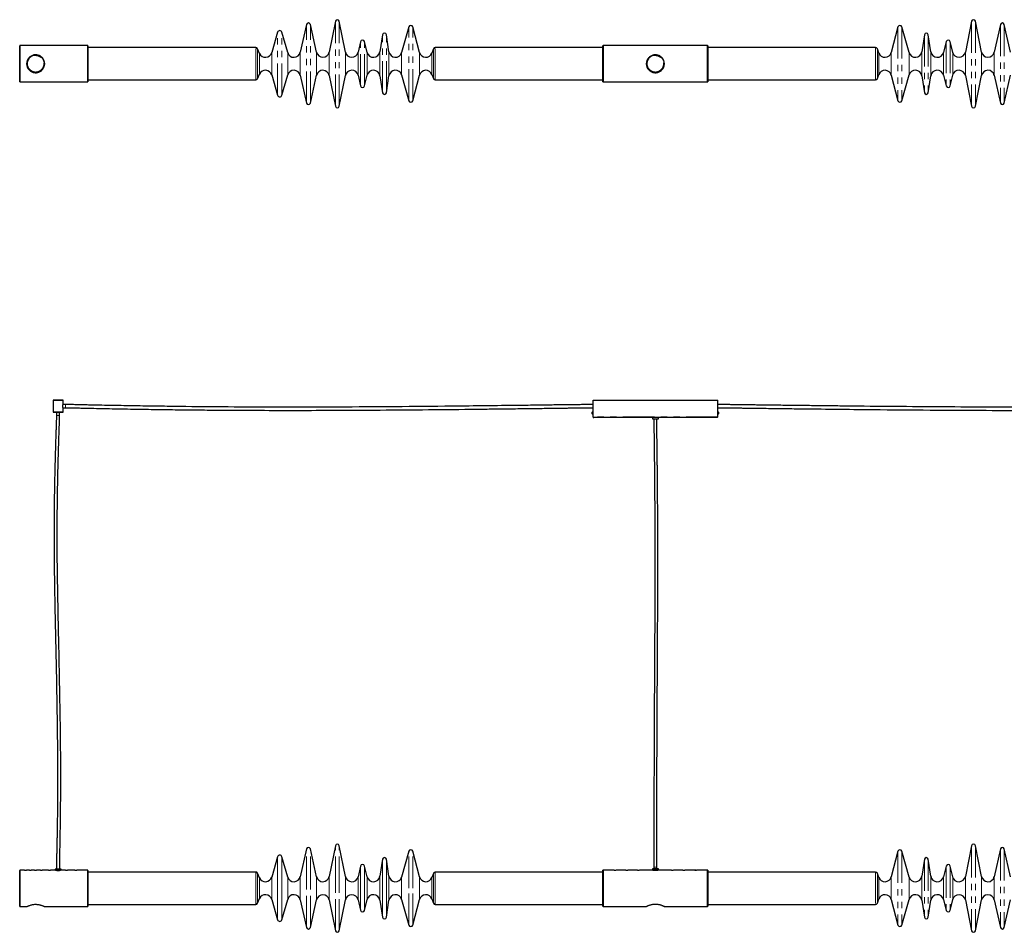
# Model space of a CAD drawing. Header units: millimetres. Extents: x 350 to 3714, y 780 to 2611.
# Tile 1 of 2: x 350 to 2325, y 780 to 2611. Entities that reach past the tile are written whole.
import ezdxf

# ---------------------------------------------------------------- set-up
doc = ezdxf.new("R2010")
doc.units = ezdxf.units.MM
doc.header["$LTSCALE"] = 10
doc.linetypes.add('PHANTOM', pattern=[12.7, 6.35, -1.27, 1.27, -1.27, 1.27, -1.27])

msp = doc.modelspace()

# ---------------------------------------------------------------- linework, layer by layer
at = {"color": 7, "linetype": 'Continuous', "lineweight": 25}
for p, q in [((983.3, 2608.2), (970.9, 2546.4)), ((1003.4, 2546.4), (991.1, 2608.2)), ((2259.2, 2608.2), (2246.9, 2546.4)), ((2279.4, 2546.4), (2267, 2608.2)), ((925.3, 2601.8), (912.9, 2546.1)), ((945.5, 2546.1), (933.1, 2601.8)), ((1130.8, 2597), (1116.2, 2545.4)), ((1152.1, 2545.6), (1138.5, 2596.9)), ((2111.7, 2596.9), (2098.2, 2545.6)), ((2134.1, 2545.4), (2119.5, 2597)), ((2317.2, 2601.8), (2304.8, 2546.1)), ((2337.4, 2546.1), (2325, 2601.8)), ((867.4, 2586.2), (855.7, 2545.3)), ((887.7, 2545.3), (876, 2586.2)), ((1047.1, 2545.7), (1041.6, 2567.4)), ((1077.7, 2581), (1072.5, 2547)), ((1090.8, 2547), (1085.6, 2581)), ((2164.7, 2581), (2159.5, 2547)), ((2177.8, 2547), (2172.6, 2581)), ((2208.7, 2567.4), (2203.2, 2545.7)), ((350.4, 2559.4), (350.1, 2559.1)), ((350.1, 2486.7), (350.1, 2559.1)), ((486.6, 2559.4), (350.4, 2559.4)), ((350.4, 2559.4), (350.4, 2486.4)), ((487.1, 2558.9), (486.6, 2559.4)), ((486.6, 2486.4), (486.6, 2559.4)), ((487.1, 2558.9), (487.1, 2486.9)), ((823.6, 2555.4), (487.1, 2555.4)), ((831.2, 2543.8), (827.3, 2553)), ((1033.8, 2567.3), (1028.8, 2546)), ((1179.9, 2552.8), (1176.9, 2544.5)), ((1520.1, 2555.4), (1183.6, 2555.4)), ((1520.6, 2559.4), (1520.1, 2558.9)), ((1520.1, 2486.9), (1520.1, 2558.9)), ((1729.6, 2559.4), (1520.6, 2559.4)), ((1520.6, 2559.4), (1520.6, 2486.4)), ((1730.1, 2558.9), (1729.6, 2559.4)), ((1729.6, 2486.4), (1729.6, 2559.4)), ((1730.1, 2558.9), (1730.1, 2486.9)), ((2066.6, 2555.4), (1730.1, 2555.4)), ((2073.4, 2544.5), (2070.4, 2552.8)), ((2221.5, 2546), (2216.5, 2567.3)), ((487.1, 2490.4), (823.6, 2490.4)), ((827.3, 2492.9), (831.2, 2502)), ((855.7, 2500.5), (867.4, 2459.7)), ((876, 2459.7), (887.7, 2500.5)), ((912.9, 2499.8), (925.3, 2444.1)), ((933.1, 2444.1), (945.5, 2499.8)), ((970.9, 2499.5), (983.3, 2437.6)), ((991.1, 2437.6), (1003.4, 2499.5)), ((1028.8, 2499.9), (1033.8, 2478.5)), ((1041.6, 2478.4), (1047.1, 2500.1)), ((1072.5, 2498.9), (1077.7, 2464.8)), ((1085.6, 2464.8), (1090.8, 2498.9)), ((1116.2, 2500.5), (1130.8, 2448.8)), ((1138.5, 2448.9), (1152.1, 2500.2)), ((1176.9, 2501.3), (1179.9, 2493.1)), ((1183.6, 2490.4), (1520.1, 2490.4)), ((1730.1, 2490.4), (2066.6, 2490.4)), ((2070.4, 2493.1), (2073.4, 2501.3)), ((2098.2, 2500.2), (2111.7, 2448.9)), ((2119.5, 2448.8), (2134.1, 2500.5)), ((2159.5, 2498.9), (2164.7, 2464.8)), ((2172.6, 2464.8), (2177.8, 2498.9)), ((2203.2, 2500.1), (2208.7, 2478.4)), ((2216.5, 2478.5), (2221.5, 2499.9)), ((2246.9, 2499.5), (2259.2, 2437.6)), ((2267, 2437.6), (2279.4, 2499.5)), ((2304.8, 2499.8), (2317.2, 2444.1)), ((2325, 2444.1), (2337.4, 2499.8)), ((350.1, 2486.7), (350.4, 2486.4)), ((350.4, 2486.4), (486.6, 2486.4)), ((486.6, 2486.4), (487.1, 2486.9)), ((1520.1, 2486.9), (1520.6, 2486.4)), ((1520.6, 2486.4), (1729.6, 2486.4)), ((1729.6, 2486.4), (1730.1, 2486.9)), ((417.4, 1848), (417.1, 1847.7)), ((417.1, 1847.7), (417.1, 1824)), ((437.1, 1847.7), (417.1, 1847.7)), ((417.4, 1848), (436.8, 1848)), ((437.1, 1847.7), (436.8, 1848)), ((437.1, 1839.4), (437.1, 1847.7)), ((442.1, 1839.2), (437.1, 1839.2)), ((1500.1, 1814.5), (1500.1, 1848)), ((1500.1, 1848), (1750.1, 1848)), ((1750.1, 1814.5), (1750.1, 1848)), ((417.1, 1824), (417.6, 1823.5)), ((417.1, 1824), (437.1, 1824)), ((436.6, 1823.5), (417.6, 1823.5)), ((423.9, 1823.5), (423.9, 1817)), ((430.3, 1817), (430.3, 1823.5)), ((436.6, 1833), (436.6, 1836.2)), ((437.1, 1833), (436.6, 1833)), ((436.6, 1823.5), (437.1, 1824)), ((437.1, 1824), (437.1, 1832.8)), ((437.1, 1832.8), (442.1, 1832.8)), ((1498.5, 1820.5), (1498.5, 1823.5)), ((1500.1, 1824.8), (1499.8, 1824.8)), ((1499.8, 1819.1), (1500.1, 1819.1)), ((1750.4, 1824.8), (1750.1, 1824.8)), ((1750.1, 1819.1), (1750.4, 1819.1)), ((1751.8, 1823.5), (1751.8, 1820.5)), ((1748.6, 1813), (1501.6, 1813)), ((1619.1, 1813), (1619.1, 1810.5)), ((1619.1, 1810.5), (1631.1, 1810.5)), ((1631.1, 1810.5), (1631.1, 1813)), ((983.3, 953.7), (970.9, 891.9)), ((1003.4, 891.9), (991.1, 953.7)), ((2259.2, 953.7), (2246.9, 891.9)), ((2279.4, 891.9), (2267, 953.7)), ((867.4, 931.7), (855.7, 890.9)), ((887.7, 890.9), (876, 931.7)), ((925.3, 947.3), (912.9, 891.6)), ((945.5, 891.6), (933.1, 947.3)), ((1130.8, 942.6), (1116.2, 890.9)), ((1152.1, 891.1), (1138.5, 942.5)), ((2111.7, 942.5), (2098.2, 891.1)), ((2134.1, 890.9), (2119.5, 942.6)), ((2317.2, 947.3), (2304.8, 891.6)), ((2337.4, 891.6), (2325, 947.3)), ((1033.8, 912.9), (1028.8, 891.5)), ((1047.1, 891.3), (1041.6, 912.9)), ((1077.7, 926.6), (1072.5, 892.5)), ((1090.8, 892.5), (1085.6, 926.6)), ((1622.2, 911), (1622.2, 907.5)), ((1628.1, 907.5), (1628.1, 911)), ((2164.7, 926.6), (2159.5, 892.5)), ((2177.8, 892.5), (2172.6, 926.6)), ((2208.7, 912.9), (2203.2, 891.3)), ((2221.5, 891.5), (2216.5, 912.9)), ((350.4, 904.5), (350.1, 904.2)), ((350.1, 868), (350.1, 904.2)), ((359.6, 904.5), (350.4, 904.5)), ((350.4, 904.5), (350.4, 868)), ((367.8, 904.5), (363.6, 904.5)), ((380.1, 904.5), (374.5, 904.5)), ((389.8, 904.5), (384.1, 904.5)), ((408.1, 904.5), (396.5, 904.5)), ((421.1, 904.5), (412.1, 904.5)), ((421.1, 907), (421.1, 904.5)), ((433.1, 907), (421.1, 907)), ((433.1, 904.5), (421.1, 904.5)), ((433.1, 904.5), (433.1, 907)), ((442.1, 904.5), (433.1, 904.5)), ((460.6, 904.5), (446.1, 904.5)), ((460.8, 904.5), (461.7, 904.5)), ((461.7, 904.5), (464.4, 904.5)), ((486.6, 904.5), (464.6, 904.5)), ((487.1, 904), (486.6, 904.5)), ((486.6, 868), (486.6, 904.5)), ((487.1, 904), (487.1, 868)), ((823.6, 901), (487.1, 901)), ((831.2, 889.4), (827.3, 898.5)), ((1179.9, 898.3), (1176.9, 890.1)), ((1520.1, 901), (1183.6, 901)), ((1520.6, 905), (1520.1, 904.5)), ((1520.1, 868.5), (1520.1, 904.5)), ((1542.2, 905), (1520.6, 905)), ((1520.6, 905), (1520.6, 868.5)), ((1542.4, 905), (1543.1, 905)), ((1543.1, 905), (1546, 905)), ((1565.9, 905), (1546.2, 905)), ((1589, 905), (1569.9, 905)), ((1610.8, 905), (1593, 905)), ((1619.1, 905), (1617.5, 905)), ((1619.1, 907.5), (1619.1, 905)), ((1631.1, 907.5), (1619.1, 907.5)), ((1631.1, 905), (1619.1, 905)), ((1631.1, 905), (1631.1, 907.5)), ((1632.8, 905), (1631.1, 905)), ((1657.2, 905), (1639.5, 905)), ((1680.3, 905), (1661.2, 905)), ((1703.6, 905), (1684.3, 905)), ((1704.2, 905), (1707.8, 905)), ((1729.6, 905), (1707.8, 905)), ((1730.1, 904.5), (1729.6, 905)), ((1729.6, 868.5), (1729.6, 905)), ((1730.1, 904.5), (1730.1, 868.5)), ((2066.6, 901), (1730.1, 901)), ((2073.4, 890.1), (2070.4, 898.3)), ((350.1, 831.8), (350.1, 868)), ((350.4, 868), (350.4, 831.5)), ((486.6, 831.5), (486.6, 868)), ((487.1, 868), (487.1, 832)), ((1520.1, 832.5), (1520.1, 868.5)), ((1520.6, 868.5), (1520.6, 832)), ((1729.6, 832), (1729.6, 868.5)), ((1730.1, 868.5), (1730.1, 832.5)), ((350.1, 831.8), (350.4, 831.5)), ((350.4, 831.5), (364.1, 831.5)), ((400.1, 831.5), (486.6, 831.5)), ((486.6, 831.5), (487.1, 832)), ((487.1, 836), (823.6, 836)), ((827.3, 838.4), (831.2, 847.5)), ((855.7, 846), (867.4, 805.2)), ((876, 805.2), (887.7, 846)), ((912.9, 845.3), (925.3, 789.6)), ((933.1, 789.6), (945.5, 845.3)), ((970.9, 845), (983.3, 783.2)), ((991.1, 783.2), (1003.4, 845)), ((1028.8, 845.4), (1033.8, 824.1)), ((1041.6, 824), (1047.1, 845.7)), ((1072.5, 844.4), (1077.7, 810.4)), ((1085.6, 810.4), (1090.8, 844.4)), ((1116.2, 846), (1130.8, 794.4)), ((1138.5, 794.4), (1152.1, 845.8)), ((1176.9, 846.9), (1179.9, 838.6)), ((1183.6, 836), (1520.1, 836)), ((1520.1, 832.5), (1520.6, 832)), ((1520.6, 832), (1607.1, 832)), ((1643.1, 832), (1729.6, 832)), ((1729.6, 832), (1730.1, 832.5)), ((1730.1, 836), (2066.6, 836)), ((2070.4, 838.6), (2073.4, 846.9)), ((2098.2, 845.8), (2111.7, 794.4)), ((2119.5, 794.4), (2134.1, 846)), ((2159.5, 844.4), (2164.7, 810.4)), ((2172.6, 810.4), (2177.8, 844.4)), ((2203.2, 845.7), (2208.7, 824)), ((2216.5, 824.1), (2221.5, 845.4)), ((2246.9, 845), (2259.2, 783.2)), ((2267, 783.2), (2279.4, 845)), ((2304.8, 845.3), (2317.2, 789.6)), ((2325, 789.6), (2337.4, 845.3))]:
    msp.add_line(p, q, dxfattribs=at)
at = {"color": 7, "linetype": 'PHANTOM', "lineweight": 18}
for p, q in [((983.3, 2437.6), (983.3, 2608.2)), ((991.1, 2437.6), (991.1, 2608.2)), ((2259.2, 2608.2), (2259.2, 2437.6)), ((2267, 2608.2), (2267, 2437.6)), ((925.3, 2444.1), (925.3, 2601.8)), ((933.1, 2444.1), (933.1, 2601.8)), ((1130.8, 2448.8), (1130.8, 2597)), ((1138.5, 2448.9), (1138.5, 2596.9)), ((2111.7, 2596.9), (2111.7, 2448.9)), ((2119.5, 2597), (2119.5, 2448.8)), ((2317.2, 2601.8), (2317.2, 2444.1)), ((2325, 2601.8), (2325, 2444.1)), ((867.4, 2459.7), (867.4, 2586.2)), ((876, 2459.7), (876, 2586.2)), ((1041.6, 2478.4), (1041.6, 2567.4)), ((1077.7, 2464.8), (1077.7, 2581)), ((1085.6, 2464.8), (1085.6, 2581)), ((2164.7, 2581), (2164.7, 2464.8)), ((2172.6, 2581), (2172.6, 2464.8)), ((2208.7, 2567.4), (2208.7, 2478.4)), ((823.6, 2490.4), (823.6, 2555.4)), ((827.3, 2492.9), (827.3, 2553)), ((1033.8, 2478.5), (1033.8, 2567.3)), ((1179.9, 2493.1), (1179.9, 2552.8)), ((1183.6, 2490.4), (1183.6, 2555.4)), ((2066.6, 2555.4), (2066.6, 2490.4)), ((2070.4, 2552.8), (2070.4, 2493.1)), ((2216.5, 2567.3), (2216.5, 2478.5)), ((831.2, 2502), (831.2, 2543.8)), ((855.7, 2500.5), (855.7, 2545.3)), ((887.7, 2500.5), (887.7, 2545.3)), ((912.9, 2499.8), (912.9, 2546.1)), ((945.5, 2499.8), (945.5, 2546.1)), ((970.9, 2499.5), (970.9, 2546.4)), ((1003.4, 2499.5), (1003.4, 2546.4)), ((1028.8, 2499.9), (1028.8, 2546)), ((1047.1, 2500.1), (1047.1, 2545.7)), ((1072.5, 2498.9), (1072.5, 2547)), ((1090.8, 2498.9), (1090.8, 2547)), ((1116.2, 2500.5), (1116.2, 2545.4)), ((1152.1, 2500.2), (1152.1, 2545.6)), ((1176.9, 2501.3), (1176.9, 2544.5)), ((2073.4, 2544.5), (2073.4, 2501.3)), ((2098.2, 2545.6), (2098.2, 2500.2)), ((2134.1, 2545.4), (2134.1, 2500.5)), ((2159.5, 2547), (2159.5, 2498.9)), ((2177.8, 2547), (2177.8, 2498.9)), ((2203.2, 2545.7), (2203.2, 2500.1)), ((2221.5, 2546), (2221.5, 2499.9)), ((2246.9, 2546.4), (2246.9, 2499.5)), ((2279.4, 2546.4), (2279.4, 2499.5)), ((2304.8, 2546.1), (2304.8, 2499.8)), ((442.1, 1832.8), (442.1, 1839.2)), ((430.3, 1817), (423.9, 1817)), ((1499.8, 1819.1), (1499.8, 1824.8)), ((1750.4, 1824.8), (1750.4, 1819.1)), ((1750.1, 1814.5), (1500.1, 1814.5)), ((983.3, 868.5), (983.3, 953.7)), ((991.1, 868.5), (991.1, 953.7)), ((2259.2, 953.7), (2259.2, 783.2)), ((2267, 953.7), (2267, 783.2)), ((867.4, 868.5), (867.4, 931.7)), ((876, 868.5), (876, 931.7)), ((925.3, 868.5), (925.3, 947.3)), ((933.1, 868.5), (933.1, 947.3)), ((1130.8, 868.5), (1130.8, 942.6)), ((1138.5, 868.5), (1138.5, 942.5)), ((2111.7, 942.5), (2111.7, 794.4)), ((2119.5, 942.6), (2119.5, 794.4)), ((2317.2, 947.3), (2317.2, 789.6)), ((2325, 947.3), (2325, 789.6)), ((1033.8, 868.5), (1033.8, 912.9)), ((1041.6, 868.5), (1041.6, 912.9)), ((1077.7, 868.5), (1077.7, 926.6)), ((1085.6, 868.5), (1085.6, 926.6)), ((1622.2, 911), (1628.1, 911)), ((2164.7, 926.6), (2164.7, 810.4)), ((2172.6, 926.6), (2172.6, 810.4)), ((2208.7, 912.9), (2208.7, 824)), ((2216.5, 912.9), (2216.5, 824.1)), ((823.6, 868.5), (823.6, 901)), ((827.3, 868.5), (827.3, 898.5)), ((831.2, 868.5), (831.2, 889.4)), ((855.7, 868.5), (855.7, 890.9)), ((887.7, 868.5), (887.7, 890.9)), ((912.9, 868.5), (912.9, 891.6)), ((945.5, 868.5), (945.5, 891.6)), ((970.9, 868.5), (970.9, 891.9)), ((1003.4, 868.5), (1003.4, 891.9)), ((1028.8, 868.5), (1028.8, 891.5)), ((1047.1, 868.5), (1047.1, 891.3)), ((1072.5, 868.5), (1072.5, 892.5)), ((1090.8, 868.5), (1090.8, 892.5)), ((1116.2, 868.5), (1116.2, 890.9)), ((1152.1, 868.5), (1152.1, 891.1)), ((1176.9, 868.5), (1176.9, 890.1)), ((1179.9, 868.5), (1179.9, 898.3)), ((1183.6, 868.5), (1183.6, 901)), ((2066.6, 901), (2066.6, 836)), ((2070.4, 898.3), (2070.4, 838.6)), ((2073.4, 890.1), (2073.4, 846.9)), ((2098.2, 891.1), (2098.2, 845.8)), ((2134.1, 890.9), (2134.1, 846)), ((2159.5, 892.5), (2159.5, 844.4)), ((2177.8, 892.5), (2177.8, 844.4)), ((2203.2, 891.3), (2203.2, 845.7)), ((2221.5, 891.5), (2221.5, 845.4)), ((2246.9, 891.9), (2246.9, 845)), ((2279.4, 891.9), (2279.4, 845)), ((2304.8, 891.6), (2304.8, 845.3)), ((823.6, 836), (823.6, 868.5)), ((827.3, 838.4), (827.3, 868.5)), ((831.2, 847.5), (831.2, 868.5)), ((855.7, 846), (855.7, 868.5)), ((867.4, 805.2), (867.4, 868.5)), ((876, 805.2), (876, 868.5)), ((887.7, 846), (887.7, 868.5)), ((912.9, 845.3), (912.9, 868.5)), ((925.3, 789.6), (925.3, 868.5)), ((933.1, 789.6), (933.1, 868.5)), ((945.5, 845.3), (945.5, 868.5)), ((970.9, 845), (970.9, 868.5)), ((983.3, 783.2), (983.3, 868.5)), ((991.1, 783.2), (991.1, 868.5)), ((1003.4, 845), (1003.4, 868.5)), ((1028.8, 845.4), (1028.8, 868.5)), ((1033.8, 824.1), (1033.8, 868.5)), ((1041.6, 824), (1041.6, 868.5)), ((1047.1, 845.7), (1047.1, 868.5)), ((1072.5, 844.4), (1072.5, 868.5)), ((1077.7, 810.4), (1077.7, 868.5)), ((1085.6, 810.4), (1085.6, 868.5)), ((1090.8, 844.4), (1090.8, 868.5)), ((1116.2, 846), (1116.2, 868.5)), ((1130.8, 794.4), (1130.8, 868.5)), ((1138.5, 794.4), (1138.5, 868.5)), ((1152.1, 845.8), (1152.1, 868.5)), ((1176.9, 846.9), (1176.9, 868.5)), ((1179.9, 838.6), (1179.9, 868.5)), ((1183.6, 836), (1183.6, 868.5))]:
    msp.add_line(p, q, dxfattribs=at)
at = {"color": 7, "linetype": 'Continuous', "lineweight": 25}
for centre in [(382.1, 2522.9), (1625.1, 2522.9)]:
    msp.add_circle(centre, 17.5, dxfattribs=at)
at = {"color": 7, "linetype": 'PHANTOM', "lineweight": 18}
for centre in [(382.1, 2522.9), (1625.1, 2522.9)]:
    msp.add_circle(centre, 16.5, dxfattribs=at)
at = {"color": 7, "linetype": 'Continuous', "lineweight": 25}
for centre, radius, start, end in [((987.2, 2607.4), 4, 11.2773, 168.7227), ((2263.1, 2607.4), 4, 11.2773, 168.7227), ((871.7, 2585), 4.46, 16, 164), ((929.2, 2600.9), 4, 12.558, 167.442), ((1134.7, 2595.9), 4, 14.7987, 164.1663), ((2115.6, 2595.9), 4, 15.8337, 165.2013), ((2321.1, 2600.9), 4, 12.558, 167.442), ((1037.7, 2566.4), 4, 14.2894, 166.9678), ((1081.7, 2580.4), 4, 8.6703, 171.3297), ((2168.6, 2580.4), 4, 8.6703, 171.3297), ((2212.6, 2566.4), 4, 13.0322, 165.7106), ((823.6, 2551.4), 4, 23, 90), ((1183.6, 2551.4), 4, 90, 160.1849), ((2066.6, 2551.4), 4, 19.8151, 90), ((843.2, 2548.9), 13, 203, 344), ((900.2, 2548.9), 13, 196, 347.442), ((958.2, 2548.9), 13, 192.558, 348.7227), ((1016.2, 2548.9), 13, 191.2773, 346.9678), ((1059.7, 2548.9), 13, 194.2894, 351.3297), ((1103.7, 2548.9), 13, 188.6703, 344.1663), ((1164.7, 2548.9), 13, 194.7987, 340.1849), ((2085.6, 2548.9), 13, 199.8151, 345.2013), ((2146.6, 2548.9), 13, 195.8337, 351.3297), ((2190.6, 2548.9), 13, 188.6703, 345.7106), ((2234.1, 2548.9), 13, 193.0322, 348.7227), ((2292.1, 2548.9), 13, 191.2773, 347.442), ((843.2, 2496.9), 13, 16, 157), ((900.2, 2496.9), 13, 12.558, 164), ((958.2, 2496.9), 13, 11.2773, 167.442), ((1016.2, 2496.9), 13, 13.0322, 168.7227), ((1059.7, 2496.9), 13, 8.6703, 165.7106), ((1103.7, 2496.9), 13, 15.8337, 171.3297), ((1164.7, 2496.9), 13, 19.8151, 165.2013), ((2085.6, 2496.9), 13, 14.7987, 160.1849), ((2146.6, 2496.9), 13, 8.6703, 164.1663), ((2190.6, 2496.9), 13, 14.2894, 171.3297), ((2234.1, 2496.9), 13, 11.2773, 166.9678), ((2292.1, 2496.9), 13, 12.558, 168.7227), ((823.6, 2494.4), 4, 270, 337), ((1183.6, 2494.4), 4, 199.8151, 270), ((2066.6, 2494.4), 4, 270, 340.1849), ((1037.7, 2479.4), 4, 193.0322, 345.7106), ((2212.6, 2479.4), 4, 194.2894, 346.9678), ((871.7, 2460.9), 4.46, 196, 344), ((1081.7, 2465.4), 4, 188.6703, 351.3297), ((1134.7, 2449.9), 4, 195.8337, 345.2013), ((2115.6, 2449.9), 4, 194.7987, 344.1663), ((2168.6, 2465.4), 4, 188.6703, 351.3297), ((929.2, 2444.9), 4, 192.558, 347.442), ((987.2, 2438.4), 4, 191.2773, 348.7227), ((2263.1, 2438.4), 4, 191.2773, 348.7227), ((2321.1, 2444.9), 4, 192.558, 347.442), ((1499.8, 1823.5), 1.35, 90, 180), ((1499.8, 1820.5), 1.35, 180, 270), ((1750.4, 1823.5), 1.35, 0, 90), ((1750.4, 1820.5), 1.35, 270, 0), ((929.2, 946.5), 4, 12.558, 167.442), ((987.2, 953), 4, 11.2773, 168.7227), ((2263.1, 953), 4, 11.2773, 168.7227), ((2321.1, 946.5), 4, 12.558, 167.442), ((871.7, 930.5), 4.46, 16, 164), ((1081.7, 926), 4, 8.6703, 171.3297), ((1134.7, 941.5), 4, 14.7987, 164.1663), ((2115.6, 941.5), 4, 15.8337, 165.2013), ((2168.6, 926), 4, 8.6703, 171.3297), ((1037.7, 912), 4, 14.2894, 166.9678), ((2212.6, 912), 4, 13.0322, 165.7106), ((361.6, 940.9), 36.5, 266.8611, 273.1005), ((382.1, 940.9), 36.5, 266.8611, 273.1005), ((410.1, 940.9), 36.5, 266.8611, 273.1005), ((427.1, 940.8), 36.7, 261.7706, 278.1252), ((444.1, 940.9), 36.5, 266.8611, 273.1005), ((462.6, 940.9), 36.5, 266.8611, 273.1005), ((823.6, 897), 4, 23, 90), ((843.2, 894.5), 13, 203, 344), ((900.2, 894.5), 13, 196, 347.442), ((958.2, 894.5), 13, 192.558, 348.7227), ((1016.2, 894.5), 13, 191.2773, 346.9678), ((1059.7, 894.5), 13, 194.2894, 351.3297), ((1103.7, 894.5), 13, 188.6703, 344.1663), ((1164.7, 894.5), 13, 194.7987, 340.1849), ((1183.6, 897), 4, 90, 160.1849), ((1544.2, 941.4), 36.5, 266.8611, 273.1005), ((1567.9, 941.4), 36.5, 266.8611, 273.1005), ((1591, 941.4), 36.5, 266.8611, 273.1005), ((1625.1, 941.3), 36.7, 261.7706, 278.1252), ((1659.2, 941.4), 36.5, 266.8611, 273.1005), ((1682.3, 941.4), 36.5, 266.8611, 273.1005), ((2066.6, 897), 4, 19.8151, 90), ((2085.6, 894.5), 13, 199.8151, 345.2013), ((2146.6, 894.5), 13, 195.8337, 351.3297), ((2190.6, 894.5), 13, 188.6703, 345.7106), ((2234.1, 894.5), 13, 193.0322, 348.7227), ((2292.1, 894.5), 13, 191.2773, 347.442), ((843.2, 842.5), 13, 16, 157), ((900.2, 842.5), 13, 12.558, 164), ((958.2, 842.5), 13, 11.2773, 167.442), ((1016.2, 842.5), 13, 13.0322, 168.7227), ((1059.7, 842.5), 13, 8.6703, 165.7106), ((1103.7, 842.5), 13, 15.8337, 171.3297), ((1164.7, 842.5), 13, 19.8151, 165.2013), ((2085.6, 842.5), 13, 14.7987, 160.1849), ((2146.6, 842.5), 13, 8.6703, 164.1663), ((2190.6, 842.5), 13, 14.2894, 171.3297), ((2234.1, 842.5), 13, 11.2773, 166.9678), ((2292.1, 842.5), 13, 12.558, 168.7227), ((823.6, 840), 4, 270, 337), ((1183.6, 840), 4, 199.8151, 270), ((2066.6, 840), 4, 270, 340.1849), ((1037.7, 825), 4, 193.0322, 345.7106), ((1081.7, 811), 4, 188.6703, 351.3297), ((2168.6, 811), 4, 188.6703, 351.3297), ((2212.6, 825), 4, 194.2894, 346.9678), ((871.7, 806.4), 4.46, 196, 344), ((1134.7, 795.5), 4, 195.8337, 345.2013), ((2115.6, 795.5), 4, 194.7987, 344.1663), ((929.2, 790.5), 4, 192.558, 347.442), ((987.2, 784), 4, 191.2773, 348.7227), ((2263.1, 784), 4, 191.2773, 348.7227), ((2321.1, 790.5), 4, 192.558, 347.442)]:
    msp.add_arc(centre, radius, start, end, dxfattribs=at)
for points, knots in [([(364.1, 2522.9), (364.2, 2523.9), (364.3, 2525.8), (365, 2528.5), (366, 2531.1), (367.5, 2533.5), (369.4, 2535.7), (371.6, 2537.6), (374.3, 2539.2), (377.2, 2540.3), (380.3, 2540.9), (383.2, 2541), (386, 2540.6), (388.6, 2539.8), (391, 2538.7), (393.3, 2537.1), (395.4, 2535.2), (397.3, 2532.8), (398.8, 2530), (399.8, 2527.1), (400.2, 2524), (400.1, 2521.1), (399.6, 2518.4), (398.7, 2515.8), (397.5, 2513.3), (395.8, 2511.1), (393.7, 2509), (391.2, 2507.3), (388.4, 2505.9), (385.4, 2505.1), (382.3, 2504.8), (379.5, 2505), (376.8, 2505.7), (374.3, 2506.6), (372, 2508), (369.8, 2509.8), (367.8, 2512), (366.1, 2514.6), (364.9, 2517.5), (364.2, 2520.3), (364.2, 2522.2), (364.1, 2522.9)], [0, 0, 0, 0, 0.0243811, 0.0495171, 0.0738866, 0.098891, 0.1247265, 0.1512104, 0.1788819, 0.2074497, 0.233404, 0.2603199, 0.2833711, 0.3070667, 0.3307207, 0.3549219, 0.3814511, 0.4086826, 0.4362716, 0.4648014, 0.4901341, 0.5163263, 0.5398303, 0.563982, 0.5882168, 0.6130397, 0.6395895, 0.666842, 0.6944585, 0.723042, 0.7480106, 0.7738577, 0.7966758, 0.8200806, 0.8444724, 0.8694326, 0.8966209, 0.9245866, 0.9517661, 0.9799039, 1, 1, 1, 1]), ([(1607.1, 2522.9), (1607.2, 2523.9), (1607.3, 2525.8), (1608, 2528.5), (1609, 2531.1), (1610.5, 2533.5), (1612.4, 2535.7), (1614.6, 2537.6), (1617.3, 2539.2), (1620.2, 2540.3), (1623.3, 2540.9), (1626.2, 2541), (1629, 2540.6), (1631.6, 2539.8), (1634, 2538.7), (1636.3, 2537.1), (1638.4, 2535.2), (1640.3, 2532.8), (1641.8, 2530), (1642.8, 2527.1), (1643.2, 2524), (1643.1, 2521.1), (1642.6, 2518.4), (1641.7, 2515.8), (1640.5, 2513.3), (1638.8, 2511.1), (1636.7, 2509), (1634.2, 2507.3), (1631.4, 2505.9), (1628.4, 2505.1), (1625.3, 2504.8), (1622.5, 2505), (1619.8, 2505.7), (1617.3, 2506.6), (1615, 2508), (1612.8, 2509.8), (1610.8, 2512), (1609.1, 2514.6), (1607.9, 2517.5), (1607.2, 2520.3), (1607.2, 2522.2), (1607.1, 2522.9)], [0, 0, 0, 0, 0.024381, 0.049517, 0.073887, 0.098891, 0.124727, 0.15121, 0.178882, 0.20745, 0.233404, 0.26032, 0.283371, 0.307067, 0.330721, 0.354922, 0.381451, 0.408683, 0.436272, 0.464801, 0.490134, 0.516326, 0.53983, 0.563982, 0.588217, 0.61304, 0.639589, 0.666842, 0.694458, 0.723042, 0.748011, 0.773858, 0.796676, 0.820081, 0.844472, 0.869433, 0.896621, 0.924587, 0.951766, 0.979904, 1, 1, 1, 1]), ([(436.6, 1836.2), (436.6, 1836.4), (436.6, 1836.8), (436.7, 1837.6), (436.9, 1838.5), (437.1, 1839.1), (437.1, 1839.3), (437.2, 1839.4), (437.1, 1839.4), (437.1, 1839.4)], [0, 0, 0, 0, 0.12363, 0.247914, 0.496165, 0.746421, 0.873073, 0.999331, 1, 1, 1, 1]), ([(1500.1, 1839.1), (1500, 1839.1), (1498.8, 1839.1), (1496.3, 1839.1), (1492.5, 1839.1), (1488.2, 1839), (1483.7, 1839), (1479.1, 1838.9), (1473.3, 1838.8), (1466.5, 1838.8), (1458.6, 1838.7), (1448.5, 1838.5), (1436.1, 1838.4), (1421.6, 1838.2), (1399.6, 1837.9), (1370.1, 1837.5), (1323.6, 1836.9), (1268, 1836.3), (1186.4, 1835.4), (1088.4, 1834.5), (979.7, 1833.9), (877.1, 1833.7), (780.4, 1834.1), (701.5, 1834.7), (640.5, 1835.5), (597.2, 1836.1), (561.9, 1836.7), (534.5, 1837.2), (515.2, 1837.6), (500.6, 1837.9), (490.8, 1838.1), (485.3, 1838.2), (479.2, 1838.4), (472.4, 1838.5), (466.2, 1838.7), (460.6, 1838.8), (456, 1838.9), (451.7, 1839), (447.9, 1839.1), (444.7, 1839.1), (442.9, 1839.2), (442.1, 1839.2)], [0, 0, 0, 0, 0.00032, 0.003394, 0.007084, 0.011178, 0.015502, 0.01991, 0.024278, 0.031847, 0.039206, 0.046783, 0.060576, 0.074364, 0.087821, 0.122919, 0.157976, 0.219586, 0.280696, 0.389278, 0.497521, 0.588897, 0.680149, 0.771875, 0.812475, 0.853234, 0.894457, 0.912544, 0.930944, 0.949232, 0.953948, 0.958933, 0.964759, 0.971232, 0.978075, 0.982589, 0.986987, 0.991117, 0.994801, 0.997836, 1, 1, 1, 1]), ([(2808.1, 1839.2), (2807.3, 1839.2), (2805.2, 1839.1), (2801.8, 1839.1), (2797.7, 1839), (2793.3, 1838.9), (2788.8, 1838.8), (2784.5, 1838.7), (2777.8, 1838.5), (2768.5, 1838.3), (2753.5, 1838), (2735.6, 1837.6), (2713.5, 1837.2), (2690.4, 1836.7), (2666, 1836.3), (2635.6, 1835.8), (2598.9, 1835.3), (2556.1, 1834.8), (2502.4, 1834.3), (2437.7, 1833.9), (2362, 1833.8), (2279.3, 1833.9), (2189.4, 1834.4), (2092.2, 1835.1), (2016.6, 1835.9), (1962.5, 1836.5), (1929.9, 1836.9), (1897.2, 1837.3), (1864.4, 1837.7), (1840.3, 1838), (1825.1, 1838.2), (1818.8, 1838.3), (1812.1, 1838.4), (1804.9, 1838.5), (1796.9, 1838.6), (1788.1, 1838.7), (1779, 1838.8), (1771.3, 1838.9), (1765.2, 1839), (1760.8, 1839), (1756.8, 1839.1), (1753.3, 1839.1), (1751.2, 1839.1), (1750.2, 1839.1), (1750.1, 1839.1)], [0, 0, 0, 0, 0.002439, 0.005823, 0.009795, 0.014048, 0.018329, 0.022435, 0.02631, 0.037384, 0.048807, 0.06877, 0.088192, 0.111466, 0.134351, 0.15724, 0.197862, 0.238323, 0.278577, 0.350236, 0.421666, 0.49323, 0.584777, 0.676502, 0.768672, 0.799211, 0.830003, 0.860986, 0.892045, 0.923123, 0.929168, 0.935157, 0.941137, 0.94792, 0.955618, 0.964, 0.972758, 0.981495, 0.985891, 0.990045, 0.993854, 0.997196, 0.999929, 1, 1, 1, 1]), ([(423.9, 1817), (423.9, 1816.4), (423.9, 1815.1), (423.8, 1812.8), (423.8, 1809.9), (423.6, 1806.8), (423.5, 1803.4), (423.4, 1799.8), (423.3, 1796.3), (423.1, 1791.5), (422.9, 1785.1), (422.5, 1775.9), (422.2, 1765.5), (421.8, 1753.9), (421.4, 1738.6), (420.9, 1719.8), (420.4, 1697.8), (419.8, 1670.8), (419.3, 1638.9), (419, 1601.9), (418.9, 1561.3), (419.3, 1517), (420, 1468.9), (420.9, 1421), (422.2, 1362.2), (423.7, 1292.5), (425.2, 1211.9), (425.9, 1151.2), (426.1, 1110.2), (426.1, 1089), (426.1, 1067.8), (426, 1046.7), (425.9, 1030.9), (425.8, 1020.2), (425.7, 1014.7), (425.6, 1009.3), (425.6, 1003.8), (425.5, 997.9), (425.4, 991.2), (425.2, 983.4), (425.1, 974.9), (424.9, 965.8), (424.7, 956.5), (424.5, 946.6), (424.3, 937.2), (424.2, 928.5), (424.1, 920.8), (424, 913.7), (424, 909.1), (423.9, 907)], [0, 0, 0, 0, 0.0017605, 0.0044275, 0.0076342, 0.0111095, 0.0146357, 0.0190481, 0.0229555, 0.0261808, 0.0348111, 0.044218, 0.0562699, 0.0690803, 0.0824669, 0.1068785, 0.1312026, 0.154889, 0.1958108, 0.2365137, 0.2765988, 0.3298226, 0.3825591, 0.4351142, 0.4875943, 0.5764002, 0.6649711, 0.753344, 0.776629, 0.7999334, 0.823217, 0.8465354, 0.8694063, 0.875535, 0.8815977, 0.8875959, 0.8935309, 0.8996519, 0.9069763, 0.9155917, 0.9254435, 0.9350527, 0.9454094, 0.9563337, 0.9675767, 0.9763982, 0.9849557, 0.9929511, 1, 1, 1, 1]), ([(430.3, 907), (430.4, 909.2), (430.4, 914), (430.5, 921.5), (430.6, 929.4), (430.8, 937.4), (430.9, 945.9), (431.1, 954.7), (431.3, 963.5), (431.4, 971.9), (431.6, 980.2), (431.7, 988.9), (431.9, 997.6), (432.1, 1013.5), (432.3, 1036.4), (432.6, 1074.3), (432.5, 1119.9), (432, 1187.4), (430.6, 1269), (428.9, 1349.2), (427.5, 1413.8), (426.5, 1462.9), (425.7, 1512.1), (425.3, 1561.8), (425.4, 1607.5), (425.9, 1649.5), (426.5, 1687.5), (427.2, 1717.4), (427.8, 1738.7), (428.2, 1751.2), (428.5, 1763.5), (428.9, 1773.5), (429.1, 1781.5), (429.4, 1787.7), (429.6, 1794.4), (429.8, 1800.3), (430, 1805.2), (430.1, 1809), (430.2, 1812.2), (430.3, 1814.8), (430.3, 1816.3), (430.3, 1817)], [0, 0, 0, 0, 0.0074333, 0.01581, 0.024623, 0.0335014, 0.0421658, 0.0528489, 0.0625019, 0.0709196, 0.0805643, 0.0900856, 0.0996086, 0.1090823, 0.1424248, 0.1753819, 0.2340254, 0.2927216, 0.3977616, 0.503126, 0.5569009, 0.6108094, 0.6648839, 0.7192923, 0.7745922, 0.8155396, 0.8576572, 0.8999682, 0.913988, 0.9278663, 0.9414169, 0.9544442, 0.9607251, 0.9677336, 0.97518, 0.9826762, 0.9871923, 0.9913775, 0.9950485, 0.9979921, 1, 1, 1, 1]), ([(442.1, 1832.8), (442.8, 1832.8), (444.5, 1832.7), (447.4, 1832.7), (450.9, 1832.6), (454.7, 1832.5), (458.6, 1832.4), (462.5, 1832.4), (466.2, 1832.3), (472.6, 1832.1), (481.7, 1831.9), (496.7, 1831.6), (514.6, 1831.2), (536.7, 1830.8), (559.9, 1830.3), (584.2, 1829.9), (614.7, 1829.4), (651.4, 1828.9), (694.2, 1828.4), (747.9, 1827.9), (812.6, 1827.5), (888.3, 1827.4), (971, 1827.5), (1060.9, 1828), (1158.1, 1828.7), (1233.7, 1829.5), (1287.8, 1830.1), (1320.4, 1830.5), (1353.1, 1830.9), (1386, 1831.3), (1409.6, 1831.6), (1424, 1831.8), (1429, 1831.9), (1434.1, 1831.9), (1439.5, 1832), (1445.9, 1832.1), (1453.5, 1832.2), (1462.2, 1832.3), (1471.4, 1832.4), (1479.1, 1832.5), (1485.2, 1832.6), (1489.5, 1832.6), (1493.5, 1832.7), (1497, 1832.7), (1499.2, 1832.7), (1500.1, 1832.7), (1500.1, 1832.7)], [0, 0, 0, 0, 0.001996, 0.00481, 0.008157, 0.011807, 0.01557, 0.019289, 0.022836, 0.026221, 0.037307, 0.04874, 0.068708, 0.088135, 0.111412, 0.1343, 0.157191, 0.197817, 0.238283, 0.278541, 0.350207, 0.421645, 0.493218, 0.584775, 0.676509, 0.768688, 0.799231, 0.830025, 0.861012, 0.892075, 0.923162, 0.928004, 0.932812, 0.937578, 0.942455, 0.947961, 0.955658, 0.964042, 0.972805, 0.981547, 0.985945, 0.990101, 0.993909, 0.997242, 0.999957, 1, 1, 1, 1]), ([(1750.1, 1832.7), (1750.2, 1832.7), (1751.4, 1832.7), (1753.9, 1832.7), (1757.7, 1832.7), (1762, 1832.6), (1766.5, 1832.6), (1771.1, 1832.5), (1776.9, 1832.4), (1783.7, 1832.4), (1791.7, 1832.3), (1801.8, 1832.1), (1814.2, 1832), (1828.7, 1831.8), (1850.7, 1831.5), (1880.2, 1831.1), (1926.6, 1830.5), (1982.3, 1829.9), (2063.9, 1829), (2161.9, 1828.1), (2270.6, 1827.5), (2373.2, 1827.3), (2470, 1827.7), (2548.8, 1828.3), (2609.9, 1829.1), (2653.1, 1829.7), (2688.4, 1830.3), (2715.8, 1830.8), (2735.1, 1831.2), (2749.7, 1831.5), (2759.6, 1831.7), (2765.1, 1831.8), (2771.2, 1832), (2777.9, 1832.1), (2784.2, 1832.3), (2789.8, 1832.4), (2794.4, 1832.5), (2798.7, 1832.6), (2802.5, 1832.7), (2805.6, 1832.7), (2807.4, 1832.8), (2808.1, 1832.8)], [0, 0, 0, 0, 0.00029, 0.003348, 0.007032, 0.011127, 0.015453, 0.019864, 0.024233, 0.031801, 0.039164, 0.046745, 0.060543, 0.074336, 0.087794, 0.122896, 0.157956, 0.219573, 0.280688, 0.389281, 0.497535, 0.588922, 0.680185, 0.771921, 0.812525, 0.853288, 0.894515, 0.912605, 0.931012, 0.949315, 0.954036, 0.959016, 0.96484, 0.971317, 0.978167, 0.982688, 0.987092, 0.991225, 0.994906, 0.997919, 1, 1, 1, 1]), ([(1622.2, 1810.5), (1622.2, 1809.2), (1622.2, 1806.2), (1622.2, 1801.2), (1622.3, 1795.5), (1622.3, 1789.4), (1622.4, 1783.1), (1622.5, 1775.4), (1622.6, 1766.5), (1622.7, 1756.7), (1622.8, 1747.2), (1622.9, 1738.3), (1623, 1730.1), (1623.1, 1722.7), (1623.2, 1715.7), (1623.3, 1701.1), (1623.5, 1679), (1623.8, 1641.9), (1624, 1597.8), (1624.2, 1532.9), (1624.1, 1454.5), (1623.7, 1367.2), (1623.2, 1284.2), (1622.8, 1205.4), (1622.5, 1141), (1622.4, 1091), (1622.3, 1055.8), (1622.3, 1030.2), (1622.2, 1014.4), (1622.2, 1008.1), (1622.2, 1001.9), (1622.2, 995.7), (1622.2, 989.5), (1622.2, 982.8), (1622.2, 975.3), (1622.2, 966.2), (1622.2, 955.6), (1622.2, 943.7), (1622.2, 934), (1622.2, 926.7), (1622.2, 921.8), (1622.2, 917.6), (1622.2, 914), (1622.2, 911.9), (1622.2, 911)], [0, 0, 0, 0, 0.0042895, 0.0100418, 0.0164513, 0.0233028, 0.0304193, 0.0376593, 0.049004, 0.0599916, 0.0703637, 0.0805896, 0.0897477, 0.0977497, 0.1053226, 0.1129142, 0.1465011, 0.1791371, 0.2365111, 0.2935869, 0.3956239, 0.4978904, 0.5849086, 0.672383, 0.7606359, 0.7997943, 0.8391474, 0.8779913, 0.885034, 0.8920117, 0.8989144, 0.9059202, 0.9124033, 0.9198609, 0.9281937, 0.9372713, 0.9502363, 0.9636855, 0.9768589, 0.9826913, 0.9880984, 0.992917, 0.9969583, 1, 1, 1, 1]), ([(1628.1, 911), (1628.1, 911.9), (1628.1, 913.9), (1628.1, 917.4), (1628.1, 921.5), (1628.1, 926.1), (1628.1, 930.9), (1628.1, 935.9), (1628.1, 942.2), (1628.1, 949.7), (1628.1, 957.9), (1628.1, 965.9), (1628.1, 974), (1628.1, 982.4), (1628.1, 990.8), (1628.1, 1006.5), (1628.1, 1029.3), (1628.2, 1061), (1628.3, 1094.4), (1628.4, 1129.5), (1628.6, 1183.7), (1629, 1256.9), (1629.5, 1344.3), (1629.9, 1426.7), (1630.1, 1504.4), (1630, 1567.5), (1629.9, 1616), (1629.7, 1649.5), (1629.5, 1673.5), (1629.3, 1688), (1629.3, 1693.9), (1629.2, 1700.5), (1629.1, 1708), (1629.1, 1716.4), (1629, 1725.5), (1628.9, 1735.5), (1628.7, 1746.7), (1628.6, 1759.1), (1628.4, 1772.4), (1628.3, 1783.2), (1628.2, 1791.5), (1628.2, 1797.1), (1628.1, 1802.3), (1628.1, 1806.7), (1628.1, 1809.3), (1628.1, 1810.5)], [0, 0, 0, 0, 0.003012, 0.006955, 0.011584, 0.016692, 0.022104, 0.02767, 0.03327, 0.043285, 0.052556, 0.06071, 0.070043, 0.079352, 0.088753, 0.098192, 0.131622, 0.16481, 0.204039, 0.243006, 0.281754, 0.384787, 0.487018, 0.573466, 0.65974, 0.745924, 0.783836, 0.821547, 0.857868, 0.863715, 0.870066, 0.877414, 0.885754, 0.895064, 0.905301, 0.916393, 0.928222, 0.942796, 0.957734, 0.972432, 0.979045, 0.985312, 0.991096, 0.996237, 1, 1, 1, 1]), ([(1750.1, 1814.5), (1750, 1814.3), (1749.8, 1813.9), (1749.4, 1813.4), (1749, 1813), (1748.8, 1813), (1748.6, 1813)], [0, 0, 0, 0, 0.25473, 0.509622, 0.764515, 1, 1, 1, 1]), ([(374.5, 904.5), (374.5, 904.5), (374.5, 904.5), (374.2, 904.4), (373.5, 904.4), (372.6, 904.3), (371.5, 904.3), (370.3, 904.3), (369.2, 904.4), (368.4, 904.4), (367.9, 904.5), (367.8, 904.5), (367.8, 904.5)], [0, 0, 0, 0, 0.049433, 0.149629, 0.251343, 0.356988, 0.466993, 0.579994, 0.693769, 0.805851, 0.913956, 1, 1, 1, 1]), ([(396.5, 904.5), (396.5, 904.5), (396.5, 904.5), (396.2, 904.4), (395.5, 904.4), (394.6, 904.3), (393.5, 904.3), (392.3, 904.3), (391.2, 904.4), (390.4, 904.4), (389.9, 904.5), (389.8, 904.5), (389.8, 904.5)], [0, 0, 0, 0, 0.049433, 0.149629, 0.251343, 0.356988, 0.466993, 0.579994, 0.693769, 0.805851, 0.913956, 1, 1, 1, 1]), ([(1617.5, 905), (1617.5, 905), (1617.5, 905), (1617.2, 904.9), (1616.5, 904.9), (1615.6, 904.8), (1614.5, 904.8), (1613.3, 904.8), (1612.2, 904.9), (1611.4, 904.9), (1610.9, 905), (1610.8, 905), (1610.8, 905)], [0, 0, 0, 0, 0.049433, 0.149629, 0.251343, 0.356988, 0.466993, 0.579994, 0.693769, 0.805851, 0.913956, 1, 1, 1, 1]), ([(1639.5, 905), (1639.5, 905), (1639.5, 905), (1639.2, 904.9), (1638.5, 904.9), (1637.6, 904.8), (1636.5, 904.8), (1635.3, 904.8), (1634.2, 904.9), (1633.4, 904.9), (1632.9, 905), (1632.8, 905), (1632.8, 905)], [0, 0, 0, 0, 0.0494327, 0.1496285, 0.2513428, 0.3569879, 0.4669931, 0.5799945, 0.6937687, 0.8058514, 0.9139558, 1, 1, 1, 1]), ([(1706.6, 904.9), (1706.5, 904.9), (1706.2, 904.9), (1705.6, 904.9), (1705, 904.9), (1704.4, 904.9), (1703.9, 904.9), (1703.7, 905), (1703.7, 905), (1703.6, 905)], [0, 0, 0, 0, 0.082253, 0.245168, 0.40787, 0.570571, 0.733486, 0.896494, 1, 1, 1, 1]), ([(364.1, 831.5), (364.2, 831.5), (364.3, 831.5), (365, 831.9), (366, 832.4), (367.5, 833), (369.4, 833.7), (371.6, 834.5), (374.3, 835.3), (377.2, 835.9), (380.3, 836.2), (383.2, 836.2), (386, 836), (388.6, 835.6), (391, 835), (393.3, 834.3), (395.4, 833.6), (397.3, 832.8), (398.8, 832.1), (399.7, 831.7), (400.2, 831.5), (400.1, 831.5), (400.1, 831.5)], [0, 0, 0, 0, 0.048762, 0.099034, 0.147773, 0.197782, 0.249453, 0.30242, 0.357763, 0.414899, 0.466808, 0.520639, 0.566741, 0.614133, 0.661441, 0.709843, 0.762901, 0.817364, 0.872542, 0.929602, 0.980267, 1, 1, 1, 1]), ([(1607.1, 832), (1607.2, 832), (1607.3, 832), (1608, 832.4), (1609, 832.9), (1610.5, 833.5), (1612.4, 834.2), (1614.6, 835), (1617.3, 835.8), (1620.2, 836.4), (1623.3, 836.7), (1626.2, 836.7), (1629, 836.5), (1631.6, 836.1), (1634, 835.5), (1636.3, 834.8), (1638.4, 834.1), (1640.3, 833.3), (1641.8, 832.6), (1642.7, 832.2), (1643.2, 832), (1643.1, 832), (1643.1, 832)], [0, 0, 0, 0, 0.048762, 0.099034, 0.147773, 0.197782, 0.249453, 0.30242, 0.357763, 0.414899, 0.466808, 0.520639, 0.566741, 0.614133, 0.661441, 0.709843, 0.762901, 0.817364, 0.872542, 0.929602, 0.980267, 1, 1, 1, 1])]:
    msp.add_open_spline(points, degree=3, knots=knots, dxfattribs=at)
for points in [[(1501.6, 1813), (1501.5, 1813), (1501.3, 1813), (1500.9, 1813.4), (1500.5, 1813.9), (1500.3, 1814.3), (1500.1, 1814.5)], [(1500.1, 1814.5), (1500.2, 1814.3), (1500.2, 1813.9), (1500.6, 1813.4), (1501.1, 1813), (1501.4, 1813), (1501.6, 1813)]]:
    msp.add_open_spline(points, degree=3, dxfattribs=at)

doc.saveas('drawing.dxf')
